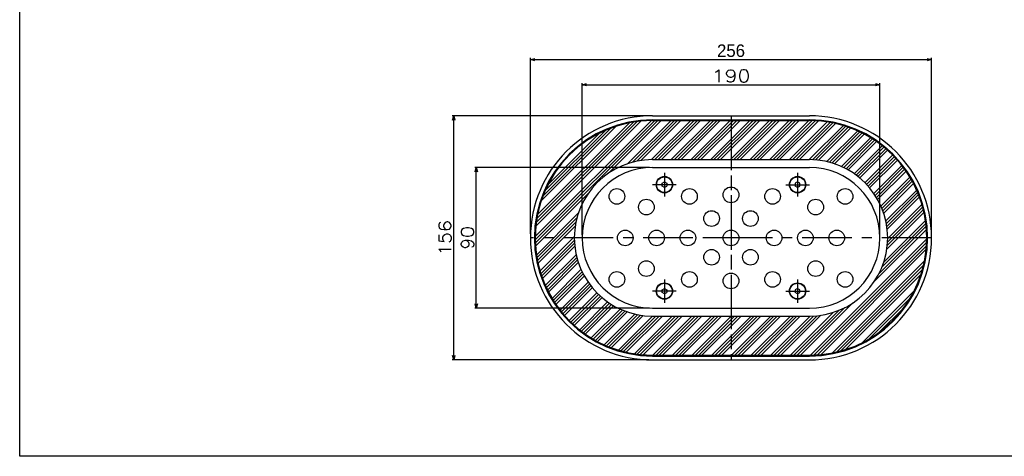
# Model space of a CAD drawing. Extents: x 0 to 1108, y 0 to 800.
# Tile 1 of 13: x 0 to 628, y 0 to 279. Entities that reach past the tile are written whole.
import ezdxf

# ---------------------------------------------------------------- set-up
doc = ezdxf.new("R2010")
doc.units = 0
doc.linetypes.add('CENTER', pattern=[50.8, 31.75, -6.35, 6.35, -6.35])
doc.layers.get('0').update_dxf_attribs({"linetype": 'CONTINUOUS'})
doc.layers.get('DEFPOINTS').update_dxf_attribs({"linetype": 'CONTINUOUS'})
doc.layers.add('フレーム', color=151, linetype='CONTINUOUS')
doc.styles.add('MX_DIMTXSTY_3', font='txt.sh', dxfattribs={"width": 1.2, "bigfont": 'extfont'})
doc.styles.add('MX_DIMTXSTY_4', font='txt.sh', dxfattribs={"width": 1.1, "bigfont": 'extfont'})
doc.styles.add('MX_NOTE_STANDARD', font='txt.sh', dxfattribs={"bigfont": 'extfont'})
doc.dimstyles.new('MXDIMSTYLE', dxfattribs={"dimtxt": 2.5, "dimasz": 2.5, "dimexe": 1, "dimexo": 1, "dimgap": 1.6, "dimtad": 1, "dimdsep": 46, "dimtxsty": 'MX_NOTE_STANDARD', "dimblk1": 'OPEN30', "dimblk2": 'OPEN30', "dimsah": 1, "dimcen": 2.5, "dimadec": 0, "dimazin": 0, "dimtfac": 1, "dimtmove": 0, "dimatfit": 3, "dimldrblk": 'OPEN30', "dimfxl": 1, "dimtzin": 0, "dimarcsym": 0})

# ---------------------------------------------------------------- blocks, each defined once
blk = doc.blocks.new('_OPEN30')
at = {"color": 0, "linetype": 'ByBlock', "lineweight": -2}
for p, q in [((-1, 0.267949), (0, 0)), ((0, 0), (-1, -0.267949)), ((0, 0), (-1, 0))]:
    blk.add_line(p, q, dxfattribs=at)
blk = doc.blocks.new('*D44')
at = {"color": 22, "linetype": 'CONTINUOUS'}
for p, q in [((401.98661, 184.584042), (290.40937, 184.584042)), ((291.40937, 94.584042), (291.40937, 184.584042)), ((401.98661, 94.584042), (290.40937, 94.584042))]:
    blk.add_line(p, q, dxfattribs=at)
at = {"layer": 'DEFPOINTS', "color": 0, "linetype": 'CONTINUOUS'}
for p in [(291.40937, 184.584042), (403.98661, 184.584042), (403.98661, 94.584042)]:
    blk.add_point(p, dxfattribs=at)
at = {"color": 22, "linetype": 'CONTINUOUS', "xscale": 2.77, "yscale": 2.77, "zscale": 2.77}
for p, rotation in [((291.40937, 184.584042), 90), ((291.40937, 94.584042), 270)]:
    blk.add_blockref('_OPEN30', p, dxfattribs=dict(at, rotation=rotation))
at = {"color": 22, "linetype": 'CONTINUOUS', "insert": (285.80937, 139.584042), "char_height": 8, "attachment_point": 5, "rotation": 90, "line_spacing_factor": 0.72, "style": 'MX_DIMTXSTY_4'}
blk.add_mtext('\\A1;90', dxfattribs=at)
blk = doc.blocks.new('*D45')
at = {"color": 22, "linetype": 'CONTINUOUS'}
for p, q in [((358.986606, 141.584043), (358.986606, 238.464483)), ((358.986606, 237.464483), (548.986606, 237.464483)), ((548.986606, 141.584043), (548.986606, 238.464483))]:
    blk.add_line(p, q, dxfattribs=at)
at = {"layer": 'DEFPOINTS', "color": 0, "linetype": 'CONTINUOUS'}
for p in [(548.986606, 237.464483), (358.986606, 139.584043), (548.986606, 139.584043)]:
    blk.add_point(p, dxfattribs=at)
at = {"color": 22, "linetype": 'CONTINUOUS', "xscale": 2.77, "yscale": 2.77, "zscale": 2.77, "rotation": 180}
blk.add_blockref('_OPEN30', (358.986606, 237.464483), dxfattribs=at)
at = {"color": 22, "linetype": 'CONTINUOUS', "xscale": 2.77, "yscale": 2.77, "zscale": 2.77}
blk.add_blockref('_OPEN30', (548.986606, 237.464483), dxfattribs=at)
at = {"color": 22, "linetype": 'CONTINUOUS', "insert": (453.986606, 243.064483), "char_height": 8, "attachment_point": 5, "line_spacing_factor": 0.72, "style": 'MX_DIMTXSTY_3'}
blk.add_mtext('\\A1;190', dxfattribs=at)
blk = doc.blocks.new('*D46')
at = {"color": 22, "linetype": 'CONTINUOUS'}
for p, q in [((401.486607, 217.584042), (276.037861, 217.584042)), ((277.037861, 61.584042), (277.037861, 217.584042)), ((401.486607, 61.584042), (276.037861, 61.584042))]:
    blk.add_line(p, q, dxfattribs=at)
at = {"layer": 'DEFPOINTS', "color": 0, "linetype": 'CONTINUOUS'}
for p in [(277.037861, 217.584042), (403.986607, 217.584042), (403.986607, 61.584042)]:
    blk.add_point(p, dxfattribs=at)
at = {"color": 22, "linetype": 'CONTINUOUS', "xscale": 2.77, "yscale": 2.77, "zscale": 2.77}
for p, rotation in [((277.037861, 217.584042), 90), ((277.037861, 61.584042), 270)]:
    blk.add_blockref('_OPEN30', p, dxfattribs=dict(at, rotation=rotation))
at = {"color": 22, "linetype": 'CONTINUOUS', "insert": (271.437861, 139.584042), "char_height": 8, "attachment_point": 5, "rotation": 90, "line_spacing_factor": 0.72, "style": 'MX_DIMTXSTY_4'}
blk.add_mtext('\\A1;156', dxfattribs=at)
blk = doc.blocks.new('*D47')
at = {"color": 22, "linetype": 'CONTINUOUS'}
for p, q in [((325.986606, 142.08404), (325.986606, 254.551867)), ((325.986606, 253.551867), (581.986606, 253.551867)), ((581.986606, 142.08404), (581.986606, 254.551867))]:
    blk.add_line(p, q, dxfattribs=at)
at = {"layer": 'DEFPOINTS', "color": 0, "linetype": 'CONTINUOUS'}
for p in [(581.986606, 253.551867), (325.986606, 139.58404), (581.986606, 139.58404)]:
    blk.add_point(p, dxfattribs=at)
at = {"color": 22, "linetype": 'CONTINUOUS', "xscale": 2.77, "yscale": 2.77, "zscale": 2.77, "rotation": 180}
blk.add_blockref('_OPEN30', (325.986606, 253.551867), dxfattribs=at)
at = {"color": 22, "linetype": 'CONTINUOUS', "xscale": 2.77, "yscale": 2.77, "zscale": 2.77}
blk.add_blockref('_OPEN30', (581.986606, 253.551867), dxfattribs=at)
at = {"color": 22, "linetype": 'CONTINUOUS', "insert": (453.986606, 259.151867), "char_height": 8, "attachment_point": 5, "line_spacing_factor": 0.72}
blk.add_mtext('\\A1;256', dxfattribs=at)

msp = doc.modelspace()

# ---------------------------------------------------------------- hatches: boundary and pattern name
at = {"layer": 'フレーム', "linetype": 'CONTINUOUS'}
h = msp.add_hatch(dxfattribs=at)
h.set_pattern_fill('ANSI34', scale=0.46667, style=0)
edge = h.paths.add_edge_path()
edge.add_line((503.987, 214.584), (403.987, 214.584))
edge.add_arc((403.987, 139.584), 75, 90, 270)
edge.add_line((403.987, 64.584), (503.987, 64.584))
edge.add_arc((503.987, 139.584), 75, -90, 90)
edge = h.paths.add_edge_path()
edge.add_line((503.987, 189.584), (403.987, 189.584))
edge.add_arc((403.987, 139.584), 50, 90, 270)
edge.add_line((403.987, 89.584), (503.987, 89.584))
edge.add_arc((503.987, 139.584), 50, -90, 90)

# ---------------------------------------------------------------- linework, layer by layer
at = {"layer": 'フレーム', "color": 253, "linetype": 'CONTINUOUS'}
msp.add_line((0, 0), (0, 800), dxfattribs=at)
at = {"layer": 'フレーム', "color": 254, "linetype": 'CONTINUOUS'}
for p, q in [((403.987, 217.584), (503.987, 217.584)), ((403.987, 215.084), (503.987, 215.084)), ((403.987, 214.584), (503.987, 214.584)), ((403.987, 214.584), (503.987, 214.584)), ((403.987, 189.584), (503.987, 189.584)), ((403.987, 189.584), (503.987, 189.584)), ((403.987, 189.584), (503.987, 189.584)), ((403.987, 184.584), (503.987, 184.584)), ((403.987, 94.584), (503.987, 94.584)), ((403.987, 89.584), (503.987, 89.584)), ((403.987, 89.584), (503.987, 89.584)), ((403.987, 89.584), (503.987, 89.584)), ((403.987, 64.584), (503.987, 64.584)), ((403.987, 64.584), (503.987, 64.584)), ((403.987, 64.084), (503.987, 64.084)), ((403.987, 61.584), (503.987, 61.584))]:
    msp.add_line(p, q, dxfattribs=at)
at = {"layer": 'フレーム', "color": 22, "linetype": 'CENTER'}
for p, q in [((453.987, 217.584), (453.987, 61.584)), ((453.987, 214.584), (453.987, 64.584)), ((411.487, 181.084), (411.487, 166.084)), ((496.487, 181.084), (496.487, 166.084)), ((418.987, 173.584), (403.987, 173.584)), ((488.987, 173.584), (503.987, 173.584)), ((581.987, 139.584), (325.987, 139.584)), ((466.987, 139.584), (440.987, 139.584)), ((411.487, 113.084), (411.487, 98.084)), ((496.487, 113.084), (496.487, 98.084)), ((418.987, 105.584), (403.987, 105.584)), ((488.987, 105.584), (503.987, 105.584))]:
    msp.add_line(p, q, dxfattribs=at)
at = {"layer": 'フレーム', "color": 1, "linetype": 'CONTINUOUS'}
for p, q in [((409.987, 174.45), (411.487, 175.316)), ((409.987, 172.718), (409.987, 174.45)), ((411.487, 171.852), (409.987, 172.718)), ((411.487, 175.316), (412.987, 174.45)), ((411.487, 171.852), (412.987, 172.718)), ((412.987, 174.45), (412.987, 172.718)), ((496.487, 175.316), (494.987, 174.45)), ((494.987, 174.45), (494.987, 172.718)), ((496.487, 171.852), (494.987, 172.718)), ((497.987, 174.45), (496.487, 175.316)), ((496.487, 171.852), (497.987, 172.718)), ((497.987, 172.718), (497.987, 174.45)), ((409.987, 106.45), (411.487, 107.316)), ((411.487, 107.316), (412.987, 106.45)), ((496.487, 107.316), (494.987, 106.45)), ((497.987, 106.45), (496.487, 107.316)), ((409.987, 104.718), (409.987, 106.45)), ((411.487, 103.852), (409.987, 104.718)), ((411.487, 103.852), (412.987, 104.718)), ((412.987, 106.45), (412.987, 104.718)), ((494.987, 106.45), (494.987, 104.718)), ((496.487, 103.852), (494.987, 104.718)), ((496.487, 103.852), (497.987, 104.718)), ((497.987, 104.718), (497.987, 106.45))]:
    msp.add_line(p, q, dxfattribs=at)
at = {"layer": 'フレーム', "color": 241, "linetype": 'CONTINUOUS'}
msp.add_line((1108, 0), (0, 0), dxfattribs=at)
at = {"layer": 'フレーム', "color": 254, "linetype": 'CONTINUOUS'}
for centre, radius in [((411.487, 173.584), 5.25), ((496.487, 173.584), 5.25), ((381.16, 166.091), 5), ((427.47, 166.101), 5), ((453.987, 167.084), 5), ((480.503, 166.101), 5), ((526.813, 166.091), 5), ((399.954, 159.25), 5), ((508.019, 159.25), 5), ((441.612, 151.958), 5), ((466.361, 151.958), 5), ((386.487, 139.584), 5), ((406.487, 139.584), 5), ((426.487, 139.584), 5), ((453.987, 139.584), 5), ((481.487, 139.584), 5), ((501.487, 139.584), 5), ((521.487, 139.584), 5), ((441.612, 127.21), 5), ((466.361, 127.21), 5), ((399.954, 119.918), 5), ((508.019, 119.918), 5), ((381.16, 113.077), 5), ((427.47, 113.068), 5), ((453.987, 112.084), 5), ((480.503, 113.068), 5), ((526.813, 113.077), 5), ((411.487, 105.584), 5.25), ((496.487, 105.584), 5.25)]:
    msp.add_circle(centre, radius, dxfattribs=at)
at = {"layer": 'フレーム', "color": 1, "linetype": 'CONTINUOUS'}
for centre in [(411.487, 173.584), (496.487, 173.584), (411.487, 105.584), (496.487, 105.584)]:
    msp.add_circle(centre, 5, dxfattribs=at)
at = {"layer": 'フレーム', "color": 254, "linetype": 'CONTINUOUS'}
for centre, radius, start, end in [((403.987, 139.584), 78, 90, 270), ((403.987, 139.584), 75.5, 90, 270), ((403.987, 139.584), 75, 90, 270), ((403.987, 139.584), 75, 90, 270), ((503.987, 139.584), 78, 270, 90), ((503.987, 139.584), 75.5, 270, 90), ((503.987, 139.584), 75, 270, 90), ((503.987, 139.584), 75, 270, 90), ((403.987, 139.584), 50, 90, 270), ((403.987, 139.584), 50, 90, 270), ((403.987, 139.584), 50, 90, 270), ((503.987, 139.584), 50, 270, 90), ((503.987, 139.584), 50, 270, 90), ((503.987, 139.584), 50, 270, 90), ((403.987, 139.584), 45, 90, 270), ((503.987, 139.584), 45, 270, 90)]:
    msp.add_arc(centre, radius, start, end, dxfattribs=at)

# ---------------------------------------------------------------- dimensions: what is measured, and where the dimension line sits
at = {"layer": 'フレーム', "color": 22, "linetype": 'CONTINUOUS'}
for base, p1, p2, override, picture, middle in [((581.987, 253.552), (325.987, 139.584), (581.987, 139.584), {"dimtxt": 8, "dimasz": 2.77, "dimexo": 2.5, "dimtzin": 8}, '*D47', (453.987, 253.552)), ((548.987, 237.464), (358.987, 139.584), (548.987, 139.584), {"dimtxt": 8, "dimasz": 2.77, "dimexo": 2, "dimtxsty": 'MX_DIMTXSTY_3', "dimtzin": 8}, '*D45', (453.987, 237.464))]:
    dim = msp.add_linear_dim(base=base, p1=p1, p2=p2, text='\\A1;<>', dimstyle='MXDIMSTYLE', override=override, dxfattribs=at)
    dim.commit()
    dim.dimension.update_dxf_attribs({"geometry": picture, "text_midpoint": middle, "dimtype": 128})
for base, p1, p2, override, picture, middle in [((277.038, 217.584), (403.987, 61.584), (403.987, 217.584), {"dimtxt": 8, "dimasz": 2.77, "dimexo": 2.5, "dimtxsty": 'MX_DIMTXSTY_4', "dimtzin": 8}, '*D46', (277.038, 139.584)), ((291.409, 184.584), (403.987, 94.584), (403.987, 184.584), {"dimtxt": 8, "dimasz": 2.77, "dimexo": 2, "dimtxsty": 'MX_DIMTXSTY_4', "dimtzin": 8}, '*D44', (291.409, 139.584))]:
    dim = msp.add_linear_dim(base=base, p1=p1, p2=p2, angle=90, text='\\A1;<>', dimstyle='MXDIMSTYLE', override=override, dxfattribs=at)
    dim.commit()
    dim.dimension.update_dxf_attribs({"geometry": picture, "text_midpoint": middle, "dimtype": 128})

doc.saveas('drawing.dxf')
